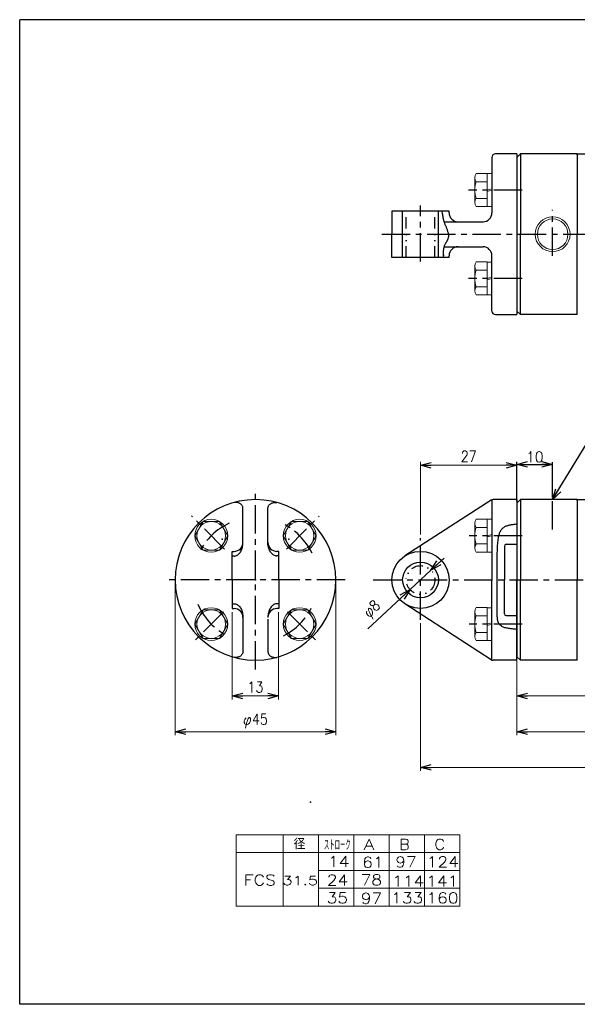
# Model space of a CAD drawing. Header units: millimetres. Extents: x -190 to 204, y -140 to 142.
# Tile 1 of 2: x -190 to -34, y -134 to 142. Entities that reach past the tile are written whole.
import ezdxf
from ezdxf.enums import TextEntityAlignment as Align

# ---------------------------------------------------------------- set-up
doc = ezdxf.new("R2010")
doc.units = ezdxf.units.MM
doc.header["$LTSCALE"] = 0.25
doc.header["$PDSIZE"] = 1
doc.linetypes.add('CENTER', pattern=[50.8, 31.75, -6.35, 6.35, -6.35])
doc.linetypes.add('DIVIDE', pattern=[31.75, 12.7, -6.35, 0, -6.35, 0, -6.35])
doc.layers.add('Layer0001', color=7, linetype='Continuous')
doc.layers.add('ZUWAKU', color=7, linetype='Continuous')
doc.styles.add('FdaStyle0', font='txt.shx', dxfattribs={"width": 0.869565, "bigfont": 'bigfont'})
doc.dimstyles.new('DaDimDiametricStyle', dxfattribs={"dimtxt": 3, "dimasz": 3.000002, "dimexe": 1, "dimexo": 1, "dimgap": 1, "dimtad": 3, "dimdsep": 46, "dimtxsty": 'FdaStyle0', "dimblk1": 'OPEN30', "dimblk2": 'OPEN30', "dimsah": 1, "dimcen": 0.09, "dimclrd": 4, "dimclre": 4, "dimclrt": 4, "dimadec": 0, "dimazin": 2, "dimtfac": 1, "dimtdec": 4, "dimtmove": 0, "dimatfit": 0, "dimfxl": 1, "dimarcsym": 0})
doc.dimstyles.new('DaDimRotatedStyle', dxfattribs={"dimtxt": 3, "dimasz": 3.000002, "dimexe": 1, "dimexo": 1, "dimgap": 1, "dimtad": 3, "dimdsep": 46, "dimtxsty": 'FdaStyle0', "dimblk1": 'OPEN30', "dimblk2": 'OPEN30', "dimsah": 1, "dimcen": 0.09, "dimclrd": 4, "dimclre": 4, "dimclrt": 4, "dimadec": 0, "dimazin": 2, "dimtfac": 1, "dimtdec": 4, "dimtmove": 0, "dimatfit": 0, "dimfxl": 1, "dimarcsym": 0})

# ---------------------------------------------------------------- blocks, each defined once
blk = doc.blocks.new('_OPEN30')
at = {"color": 0, "linetype": 'ByBlock', "lineweight": -2}
for p, q in [((-1, 0.267949), (0, 0)), ((0, 0), (-1, -0.267949)), ((0, 0), (-1, 0))]:
    blk.add_line(p, q, dxfattribs=at)
blk = doc.blocks.new('DC_GROUP_Φ31.5_2')
at = {"color": 4, "linetype": 'Continuous', "lineweight": 25}
for p, q in [((-71.59, 87.16), (-71.69, 87.91)), ((-71.57, 87.03), (-71.59, 87.16)), ((-71.55, 86.9), (-71.57, 87.03)), ((-71.53, 86.76), (-71.55, 86.9)), ((-71.51, 86.63), (-71.53, 86.76)), ((-71.49, 86.49), (-71.51, 86.63)), ((-71.47, 86.35), (-71.49, 86.49)), ((-71.44, 86.22), (-71.47, 86.35)), ((-71.42, 86.08), (-71.44, 86.22)), ((-71.39, 85.94), (-71.42, 86.08)), ((-71.36, 85.79), (-71.39, 85.94)), ((-71.33, 85.65), (-71.36, 85.79)), ((-71.29, 85.5), (-71.33, 85.65)), ((-71.25, 85.35), (-71.29, 85.5)), ((-71.21, 85.2), (-71.25, 85.35)), ((-71.17, 85.05), (-71.21, 85.2)), ((-71.12, 84.89), (-71.17, 85.05)), ((-71.07, 84.73), (-71.12, 84.89)), ((-71.02, 84.57), (-71.07, 84.73)), ((-70.96, 84.41), (-71.02, 84.57)), ((-70.9, 84.24), (-70.96, 84.41)), ((-70.83, 84.06), (-70.9, 84.24)), ((-70.76, 83.89), (-70.83, 84.06)), ((-70.69, 83.71), (-70.76, 83.89)), ((-70.62, 83.54), (-70.69, 83.71)), ((-70.54, 83.36), (-70.62, 83.54)), ((-70.47, 83.18), (-70.54, 83.36)), ((-70.4, 83), (-70.47, 83.18)), ((-70.33, 82.82), (-70.4, 83)), ((-70.26, 82.63), (-70.33, 82.82)), ((-70.2, 82.46), (-70.26, 82.63)), ((-70.13, 82.28), (-70.2, 82.46)), ((-70.15, 79.88), (-70.09, 80)), ((-70.08, 82.1), (-70.13, 82.28)), ((-70.09, 80), (-70.04, 80.13)), ((-70.03, 81.93), (-70.08, 82.1)), ((-70.04, 80.13), (-69.99, 80.25)), ((-69.98, 81.76), (-70.03, 81.93)), ((-69.99, 80.25), (-69.95, 80.39)), ((-69.94, 81.59), (-69.98, 81.76)), ((-69.95, 80.39), (-69.92, 80.52)), ((-69.91, 81.42), (-69.94, 81.59)), ((-69.92, 80.52), (-69.9, 80.66)), ((-69.89, 81.26), (-69.91, 81.42)), ((-69.9, 80.66), (-69.88, 80.8)), ((-69.88, 81.1), (-69.89, 81.26)), ((-69.87, 80.95), (-69.88, 81.1)), ((-69.88, 80.8), (-69.87, 80.95)), ((-71.28, 77.1), (-71.26, 77.25)), ((-71.26, 77.25), (-71.24, 77.41)), ((-71.24, 77.41), (-71.21, 77.56)), ((-71.21, 77.56), (-71.18, 77.7)), ((-71.18, 77.7), (-71.14, 77.85)), ((-71.14, 77.85), (-71.1, 77.99)), ((-71.1, 77.99), (-71.06, 78.13)), ((-71.06, 78.13), (-71.01, 78.27)), ((-71.01, 78.27), (-70.96, 78.41)), ((-70.96, 78.41), (-70.9, 78.54)), ((-70.9, 78.54), (-70.84, 78.66)), ((-70.84, 78.66), (-70.77, 78.79)), ((-70.77, 78.79), (-70.7, 78.91)), ((-70.7, 78.91), (-70.63, 79.03)), ((-70.63, 79.03), (-70.56, 79.16)), ((-70.56, 79.16), (-70.49, 79.28)), ((-70.49, 79.28), (-70.42, 79.39)), ((-70.42, 79.39), (-70.35, 79.51)), ((-70.35, 79.51), (-70.28, 79.63)), ((-70.28, 79.63), (-70.21, 79.75)), ((-70.21, 79.75), (-70.15, 79.88)), ((-71.38, 75.64), (-71.4, 74.91)), ((-71.39, 75.48), (-71.38, 75.64)), ((-71.38, 75.81), (-71.37, 75.97)), ((-71.38, 75.64), (-71.38, 75.81)), ((-71.37, 75.97), (-71.36, 76.14)), ((-71.36, 76.14), (-71.35, 76.3)), ((-71.35, 76.3), (-71.34, 76.46)), ((-71.34, 76.46), (-71.33, 76.62)), ((-71.33, 76.62), (-71.32, 76.78)), ((-71.32, 76.78), (-71.3, 76.94)), ((-71.3, 76.94), (-71.28, 77.1))]:
    blk.add_line(p, q, dxfattribs=at)
blk = doc.blocks.new('DC_GROUP_Φ31.5_3')
at = {"color": 4, "linetype": 'Continuous', "lineweight": 13}
for p, q in [((-62.57, 97.24), (-62.57, 90.32)), ((-59.07, 98.4), (-62.16, 98.4)), ((-59.07, 98.4), (-59.07, 89.16)), ((-57.77, 98.38), (-59.07, 98.38)), ((-57.77, 98.38), (-57.77, 89.18)), ((-59.07, 96.09), (-62.16, 96.09)), ((-59.07, 93.78), (-57.77, 94.13)), ((-59.07, 93.43), (-57.77, 93.78)), ((-59.07, 91.47), (-62.16, 91.47)), ((-59.07, 89.16), (-62.16, 89.16)), ((-57.77, 89.18), (-59.07, 89.18))]:
    blk.add_line(p, q, dxfattribs=at)
for centre, radius, start, end in [((-60.76, 97.24), 1.81, 140.463, 219.537), ((-55.94, 93.78), 6.63, 159.6253, 200.3747), ((-60.76, 90.32), 1.81, 140.463, 219.537)]:
    blk.add_arc(centre, radius, start, end, dxfattribs=at)
blk = doc.blocks.new('DC_GROUP_Φ31.5_4')
at = {"color": 4, "linetype": 'Continuous', "lineweight": 13}
for p, q in [((-62.57, 72.49), (-62.57, 65.57)), ((-59.07, 73.65), (-62.16, 73.65)), ((-59.07, 73.65), (-59.07, 64.41)), ((-57.77, 73.63), (-59.07, 73.63)), ((-57.77, 73.63), (-57.77, 64.43)), ((-59.07, 71.34), (-62.16, 71.34)), ((-59.07, 69.03), (-57.77, 69.38)), ((-59.07, 68.68), (-57.77, 69.03)), ((-59.07, 66.72), (-62.16, 66.72)), ((-59.07, 64.41), (-62.16, 64.41)), ((-57.77, 64.43), (-59.07, 64.43))]:
    blk.add_line(p, q, dxfattribs=at)
for centre, radius, start, end in [((-60.76, 72.49), 1.81, 140.463, 219.537), ((-55.94, 69.03), 6.63, 159.6253, 200.3747), ((-60.76, 65.57), 1.81, 140.463, 219.537)]:
    blk.add_arc(centre, radius, start, end, dxfattribs=at)
blk = doc.blocks.new('*D7')
at = {"color": 4, "linetype": 'Continuous', "lineweight": 13}
for p, q in [((-50.77, -27.9), (-50.77, -48.9)), ((46.23, -27.9), (46.23, -48.9)), ((-50.77, -47.9), (46.23, -47.9))]:
    blk.add_line(p, q, dxfattribs=at)
at = {"color": 4, "xscale": 3.000002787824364, "yscale": 2.999989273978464}
for p, rotation in [((-50.77, -47.9), 180), ((46.23, -47.9), 360)]:
    blk.add_blockref('_OPEN30', p, dxfattribs=dict(at, rotation=rotation))
at = {"color": 4, "insert": (-2.27, -46.9), "char_height": 3, "width": 7.5, "attachment_point": 8, "style": 'FdaStyle0'}
blk.add_mtext('\\T1.00;A', dxfattribs=at)
blk = doc.blocks.new('DC_GROUP_Φ31.5_8')
at = {"color": 4, "linetype": 'Continuous', "lineweight": 25}
for p, q in [((-52.93, -0.03), (-52.72, 0.02)), ((-52.72, 0.02), (-52.5, 0.06)), ((-52.5, 0.06), (-52.28, 0.1)), ((-52.28, 0.1), (-52.05, 0.13)), ((-52.05, 0.13), (-51.82, 0.17)), ((-51.82, 0.17), (-51.6, 0.19)), ((-51.6, 0.19), (-51.36, 0.22)), ((-51.36, 0.22), (-51.13, 0.25)), ((-51.13, 0.25), (-50.9, 0.27)), ((-55.78, -2.77), (-55.7, -2.5)), ((-55.7, -2.5), (-55.61, -2.25)), ((-55.61, -2.25), (-55.52, -2.01)), ((-55.52, -2.01), (-55.42, -1.79)), ((-55.42, -1.79), (-55.31, -1.59)), ((-55.31, -1.59), (-55.19, -1.4)), ((-55.19, -1.4), (-55.06, -1.23)), ((-55.06, -1.23), (-54.93, -1.07)), ((-54.93, -1.07), (-54.78, -0.93)), ((-54.78, -0.93), (-54.63, -0.79)), ((-54.63, -0.79), (-54.47, -0.67)), ((-54.47, -0.67), (-54.3, -0.56)), ((-54.3, -0.56), (-54.12, -0.46)), ((-54.12, -0.46), (-53.94, -0.36)), ((-53.94, -0.36), (-53.75, -0.28)), ((-53.75, -0.28), (-53.55, -0.21)), ((-53.55, -0.21), (-53.35, -0.14)), ((-53.35, -0.14), (-53.15, -0.08)), ((-53.15, -0.08), (-52.93, -0.03)), ((-56.18, -5.71), (-56.15, -5.26)), ((-56.15, -5.26), (-56.11, -4.84)), ((-56.11, -4.84), (-56.07, -4.44)), ((-56.07, -4.44), (-56.03, -4.06)), ((-56.03, -4.06), (-55.97, -3.71)), ((-55.97, -3.71), (-55.91, -3.37)), ((-55.91, -3.37), (-55.85, -3.06)), ((-55.85, -3.06), (-55.78, -2.77)), ((-56.28, -8.37), (-56.27, -7.78)), ((-56.27, -7.78), (-56.26, -7.22)), ((-56.26, -7.22), (-56.24, -6.69)), ((-56.24, -6.69), (-56.21, -6.19)), ((-56.21, -6.19), (-56.18, -5.71)), ((-56.31, -10.27), (-56.3, -9.62)), ((-56.31, -10.95), (-56.31, -10.27)), ((-56.31, -11.64), (-56.31, -10.95)), ((-56.3, -9.62), (-56.29, -8.98)), ((-56.29, -8.98), (-56.28, -8.37)), ((-56.31, -12.34), (-56.31, -11.64)), ((-56.31, -13.05), (-56.31, -12.34)), ((-56.3, -13.77), (-56.31, -13.05)), ((-56.3, -14.49), (-56.3, -13.77)), ((-56.29, -15.21), (-56.3, -14.49)), ((-56.29, -15.92), (-56.29, -15.21)), ((-56.28, -16.63), (-56.29, -15.92)), ((-56.28, -17.33), (-56.28, -16.63)), ((-56.27, -18.02), (-56.28, -17.33)), ((-56.27, -18.7), (-56.27, -18.02)), ((-56.27, -19.36), (-56.27, -18.7)), ((-56.28, -21.75), (-56.27, -21.19)), ((-56.28, -22.28), (-56.28, -21.75)), ((-56.27, -19.99), (-56.27, -19.36)), ((-56.27, -20.61), (-56.27, -19.99)), ((-56.27, -21.19), (-56.27, -20.61)), ((-56.3, -23.71), (-56.29, -23.26)), ((-56.3, -24.14), (-56.3, -23.71)), ((-56.3, -24.54), (-56.3, -24.14)), ((-56.3, -24.91), (-56.3, -24.54)), ((-56.29, -22.79), (-56.28, -22.28)), ((-56.29, -23.26), (-56.29, -22.79)), ((-56.29, -25.27), (-56.3, -24.91)), ((-56.27, -25.6), (-56.29, -25.27)), ((-56.25, -25.91), (-56.27, -25.6)), ((-56.22, -26.2), (-56.25, -25.91)), ((-56.18, -26.47), (-56.22, -26.2)), ((-56.13, -26.73), (-56.18, -26.47)), ((-56.08, -26.96), (-56.13, -26.73)), ((-56.01, -27.18), (-56.08, -26.96)), ((-55.93, -27.38), (-56.01, -27.18)), ((-55.83, -27.57), (-55.93, -27.38)), ((-55.72, -27.74), (-55.83, -27.57)), ((-55.6, -27.9), (-55.72, -27.74)), ((-55.46, -28.05), (-55.6, -27.9)), ((-55.31, -28.18), (-55.46, -28.05)), ((-55.14, -28.3), (-55.31, -28.18)), ((-54.96, -28.42), (-55.14, -28.3)), ((-54.77, -28.52), (-54.96, -28.42)), ((-54.56, -28.61), (-54.77, -28.52)), ((-54.35, -28.69), (-54.56, -28.61)), ((-54.12, -28.77), (-54.35, -28.69)), ((-53.89, -28.83), (-54.12, -28.77)), ((-53.64, -28.89), (-53.89, -28.83)), ((-53.39, -28.95), (-53.64, -28.89)), ((-53.13, -28.99), (-53.39, -28.95)), ((-52.87, -29.04), (-53.13, -28.99)), ((-52.6, -29.07), (-52.87, -29.04)), ((-52.32, -29.11), (-52.6, -29.07)), ((-52.04, -29.14), (-52.32, -29.11)), ((-51.76, -29.17), (-52.04, -29.14)), ((-51.47, -29.19), (-51.76, -29.17)), ((-51.19, -29.22), (-51.47, -29.19)), ((-50.9, -29.24), (-51.19, -29.22))]:
    blk.add_line(p, q, dxfattribs=at)
blk = doc.blocks.new('DC_GROUP_Φ31.5_9')
at = {"color": 4, "linetype": 'Continuous', "lineweight": 25}
for p, q in [((-127.53, -5.56), (-127.5, -5.23)), ((-127.5, -5.23), (-127.49, -4.9)), ((-128.93, -8.36), (-128.74, -8.21)), ((-128.74, -8.21), (-128.55, -8.03)), ((-128.55, -8.03), (-128.38, -7.82)), ((-128.38, -7.82), (-128.22, -7.6)), ((-128.22, -7.6), (-128.07, -7.35)), ((-128.07, -7.35), (-127.94, -7.09)), ((-127.94, -7.09), (-127.82, -6.81)), ((-127.82, -6.81), (-127.72, -6.51)), ((-127.72, -6.51), (-127.64, -6.21)), ((-127.64, -6.21), (-127.57, -5.89)), ((-127.57, -5.89), (-127.53, -5.56)), ((-129.99, -8.72), (-129.77, -8.7)), ((-129.77, -8.7), (-129.55, -8.66)), ((-129.55, -8.66), (-129.34, -8.59)), ((-129.34, -8.59), (-129.13, -8.49)), ((-129.13, -8.49), (-128.93, -8.36))]:
    blk.add_line(p, q, dxfattribs=at)
blk = doc.blocks.new('DC_GROUP_Φ31.5_10')
at = {"color": 4, "linetype": 'Continuous', "lineweight": 25}
for p, q in [((-129.91, 6.3), (-129.99, 6.29)), ((-129.73, 6.32), (-129.91, 6.3)), ((-129.55, 6.32), (-129.73, 6.32)), ((-129.37, 6.32), (-129.55, 6.32)), ((-129.19, 6.3), (-129.37, 6.32)), ((-129.02, 6.27), (-129.19, 6.3)), ((-128.84, 6.23), (-129.02, 6.27)), ((-128.68, 6.17), (-128.84, 6.23)), ((-128.52, 6.1), (-128.68, 6.17)), ((-128.37, 6.03), (-128.52, 6.1)), ((-128.22, 5.94), (-128.37, 6.03)), ((-128.09, 5.84), (-128.22, 5.94)), ((-127.97, 5.74), (-128.09, 5.84)), ((-127.86, 5.62), (-127.97, 5.74)), ((-127.76, 5.5), (-127.86, 5.62)), ((-127.68, 5.37), (-127.76, 5.5)), ((-127.61, 5.24), (-127.68, 5.37)), ((-127.56, 5.1), (-127.61, 5.24)), ((-127.52, 4.96), (-127.56, 5.1)), ((-127.5, 4.82), (-127.52, 4.96)), ((-127.49, 4.67), (-127.5, 4.82))]:
    blk.add_line(p, q, dxfattribs=at)
blk = doc.blocks.new('DC_GROUP_Φ31.5_11')
at = {"color": 4, "linetype": 'Continuous', "lineweight": 25}
for p, q in [((-129.99, -22.08), (-129.77, -22.09)), ((-129.77, -22.09), (-129.55, -22.14)), ((-129.55, -22.14), (-129.34, -22.21)), ((-129.34, -22.21), (-129.13, -22.31)), ((-129.13, -22.31), (-128.93, -22.44)), ((-128.93, -22.44), (-128.74, -22.59)), ((-128.74, -22.59), (-128.55, -22.77)), ((-128.55, -22.77), (-128.38, -22.97)), ((-128.38, -22.97), (-128.22, -23.2)), ((-128.22, -23.2), (-128.07, -23.44)), ((-128.07, -23.44), (-127.94, -23.71)), ((-127.94, -23.71), (-127.82, -23.99)), ((-127.82, -23.99), (-127.72, -24.28)), ((-127.72, -24.28), (-127.64, -24.59)), ((-127.64, -24.59), (-127.57, -24.91)), ((-127.57, -24.91), (-127.53, -25.24)), ((-127.53, -25.24), (-127.5, -25.57)), ((-127.5, -25.57), (-127.49, -25.9))]:
    blk.add_line(p, q, dxfattribs=at)
blk = doc.blocks.new('DC_GROUP_Φ31.5_12')
at = {"color": 4, "linetype": 'Continuous', "lineweight": 25}
for p, q in [((-127.52, -35.76), (-127.56, -35.9)), ((-127.5, -35.62), (-127.52, -35.76)), ((-127.49, -35.47), (-127.5, -35.62)), ((-129.91, -37.1), (-129.99, -37.08)), ((-129.73, -37.12), (-129.91, -37.1)), ((-129.55, -37.12), (-129.73, -37.12)), ((-129.37, -37.12), (-129.55, -37.12)), ((-129.19, -37.1), (-129.37, -37.12)), ((-129.02, -37.07), (-129.19, -37.1)), ((-128.84, -37.02), (-129.02, -37.07)), ((-128.68, -36.97), (-128.84, -37.02)), ((-128.52, -36.9), (-128.68, -36.97)), ((-128.37, -36.82), (-128.52, -36.9)), ((-128.22, -36.74), (-128.37, -36.82)), ((-128.09, -36.64), (-128.22, -36.74)), ((-127.97, -36.53), (-128.09, -36.64)), ((-127.86, -36.42), (-127.97, -36.53)), ((-127.76, -36.3), (-127.86, -36.42)), ((-127.68, -36.17), (-127.76, -36.3)), ((-127.61, -36.04), (-127.68, -36.17)), ((-127.56, -35.9), (-127.61, -36.04))]:
    blk.add_line(p, q, dxfattribs=at)
blk = doc.blocks.new('DC_GROUP_Φ31.5_13')
at = {"color": 4, "linetype": 'Continuous', "lineweight": 25}
for p, q in [((-120.48, -5.23), (-120.49, -4.9)), ((-120.45, -5.56), (-120.48, -5.23)), ((-120.4, -5.89), (-120.45, -5.56)), ((-120.34, -6.21), (-120.4, -5.89)), ((-120.25, -6.51), (-120.34, -6.21)), ((-120.15, -6.81), (-120.25, -6.51)), ((-120.04, -7.09), (-120.15, -6.81)), ((-119.9, -7.35), (-120.04, -7.09)), ((-119.76, -7.6), (-119.9, -7.35)), ((-119.6, -7.82), (-119.76, -7.6)), ((-119.42, -8.03), (-119.6, -7.82)), ((-119.24, -8.21), (-119.42, -8.03)), ((-119.04, -8.36), (-119.24, -8.21)), ((-118.84, -8.49), (-119.04, -8.36)), ((-118.64, -8.59), (-118.84, -8.49)), ((-118.42, -8.66), (-118.64, -8.59)), ((-118.21, -8.7), (-118.42, -8.66)), ((-117.99, -8.72), (-118.21, -8.7))]:
    blk.add_line(p, q, dxfattribs=at)
blk = doc.blocks.new('DC_GROUP_Φ31.5_14')
at = {"color": 4, "linetype": 'Continuous', "lineweight": 25}
for p, q in [((-120.21, 5.5), (-120.12, 5.62)), ((-120.12, 5.62), (-120.01, 5.74)), ((-120.01, 5.74), (-119.88, 5.84)), ((-119.88, 5.84), (-119.75, 5.94)), ((-119.75, 5.94), (-119.61, 6.03)), ((-119.61, 6.03), (-119.46, 6.1)), ((-119.46, 6.1), (-119.3, 6.17)), ((-119.3, 6.17), (-119.13, 6.23)), ((-119.13, 6.23), (-118.96, 6.27)), ((-118.96, 6.27), (-118.79, 6.3)), ((-118.79, 6.3), (-118.61, 6.32)), ((-118.61, 6.32), (-118.43, 6.32)), ((-118.43, 6.32), (-118.25, 6.32)), ((-118.25, 6.32), (-118.07, 6.3)), ((-118.07, 6.3), (-117.98, 6.29)), ((-120.49, 4.67), (-120.48, 4.82)), ((-120.48, 4.82), (-120.46, 4.96)), ((-120.46, 4.96), (-120.42, 5.1)), ((-120.42, 5.1), (-120.36, 5.24)), ((-120.36, 5.24), (-120.29, 5.37)), ((-120.29, 5.37), (-120.21, 5.5))]:
    blk.add_line(p, q, dxfattribs=at)
blk = doc.blocks.new('DC_GROUP_Φ31.5_15')
at = {"color": 4, "linetype": 'Continuous', "lineweight": 25}
for p, q in [((-120.34, -24.59), (-120.4, -24.91)), ((-120.25, -24.28), (-120.34, -24.59)), ((-120.15, -23.99), (-120.25, -24.28)), ((-120.04, -23.71), (-120.15, -23.99)), ((-119.9, -23.44), (-120.04, -23.71)), ((-119.76, -23.2), (-119.9, -23.44)), ((-119.6, -22.97), (-119.76, -23.2)), ((-119.42, -22.77), (-119.6, -22.97)), ((-119.24, -22.59), (-119.42, -22.77)), ((-119.04, -22.44), (-119.24, -22.59)), ((-118.84, -22.31), (-119.04, -22.44)), ((-118.64, -22.21), (-118.84, -22.31)), ((-118.42, -22.14), (-118.64, -22.21)), ((-118.21, -22.09), (-118.42, -22.14)), ((-117.99, -22.08), (-118.21, -22.09)), ((-120.48, -25.57), (-120.49, -25.9)), ((-120.45, -25.24), (-120.48, -25.57)), ((-120.4, -24.91), (-120.45, -25.24))]:
    blk.add_line(p, q, dxfattribs=at)
blk = doc.blocks.new('DC_GROUP_Φ31.5_16')
at = {"color": 4, "linetype": 'Continuous', "lineweight": 25}
for p, q in [((-120.49, -35.47), (-120.48, -35.62)), ((-120.48, -35.62), (-120.46, -35.76)), ((-120.46, -35.76), (-120.42, -35.9)), ((-120.42, -35.9), (-120.36, -36.04)), ((-120.36, -36.04), (-120.29, -36.17)), ((-120.29, -36.17), (-120.21, -36.3)), ((-120.21, -36.3), (-120.12, -36.42)), ((-120.12, -36.42), (-120.01, -36.53)), ((-120.01, -36.53), (-119.88, -36.64)), ((-119.88, -36.64), (-119.75, -36.74)), ((-119.75, -36.74), (-119.61, -36.82)), ((-119.61, -36.82), (-119.46, -36.9)), ((-119.46, -36.9), (-119.3, -36.97)), ((-119.3, -36.97), (-119.13, -37.02)), ((-119.13, -37.02), (-118.96, -37.07)), ((-118.96, -37.07), (-118.79, -37.1)), ((-118.79, -37.1), (-118.61, -37.12)), ((-118.61, -37.12), (-118.43, -37.12)), ((-118.43, -37.12), (-118.25, -37.12)), ((-118.25, -37.12), (-118.07, -37.1)), ((-118.07, -37.1), (-117.98, -37.08))]:
    blk.add_line(p, q, dxfattribs=at)
blk = doc.blocks.new('*D20')
at = {"color": 4, "linetype": 'Continuous', "lineweight": 13}
for p, q in [((82.23, -19.86), (82.23, -68.9)), ((-77.77, -27.54), (-77.77, -68.9)), ((-77.77, -67.9), (82.23, -67.9))]:
    blk.add_line(p, q, dxfattribs=at)
at = {"color": 4, "xscale": 3.000002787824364, "yscale": 2.999989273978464}
for p, rotation in [((-77.77, -67.9), 180), ((82.23, -67.9), 360)]:
    blk.add_blockref('_OPEN30', p, dxfattribs=dict(at, rotation=rotation))
at = {"color": 4, "insert": (2.23, -66.9), "char_height": 3, "width": 7.5, "attachment_point": 8, "style": 'FdaStyle0'}
blk.add_mtext('\\T1.00;C', dxfattribs=at)
blk = doc.blocks.new('*D21')
at = {"color": 4, "linetype": 'Continuous', "lineweight": 13}
for p, q in [((-77.77, -2.66), (-77.77, 17.72)), ((-77.77, 16.72), (-50.77, 16.72)), ((-50.77, 8.1), (-50.77, 17.72))]:
    blk.add_line(p, q, dxfattribs=at)
at = {"color": 4, "xscale": 3.000002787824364, "yscale": 2.999989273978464}
for p, rotation in [((-77.77, 16.72), 180), ((-50.77, 16.72), 360)]:
    blk.add_blockref('_OPEN30', p, dxfattribs=dict(at, rotation=rotation))
at = {"color": 4, "insert": (-64.27, 17.72), "char_height": 3, "width": 11.25, "attachment_point": 8, "style": 'FdaStyle0'}
blk.add_mtext('\\T1.00;27', dxfattribs=at)
blk = doc.blocks.new('*D22')
at = {"color": 4, "linetype": 'Continuous', "lineweight": 13}
for p, q in [((-130.49, -24.4), (-130.49, -48.9)), ((-117.49, -24.4), (-117.49, -48.9)), ((-130.49, -47.9), (-117.49, -47.9))]:
    blk.add_line(p, q, dxfattribs=at)
at = {"color": 4, "xscale": 3.000002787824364, "yscale": 2.999989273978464}
for p, rotation in [((-130.49, -47.9), 180), ((-117.49, -47.9), 360)]:
    blk.add_blockref('_OPEN30', p, dxfattribs=dict(at, rotation=rotation))
at = {"color": 4, "insert": (-123.99, -46.9), "char_height": 3, "width": 11.25, "attachment_point": 8, "style": 'FdaStyle0'}
blk.add_mtext('\\T1.00;13', dxfattribs=at)
blk = doc.blocks.new('*D23')
at = {"color": 4, "linetype": 'Continuous', "lineweight": 13}
for p, q in [((-146.49, -16.4), (-146.49, -58.9)), ((-101.49, -16.4), (-101.49, -58.9)), ((-146.49, -57.9), (-101.49, -57.9))]:
    blk.add_line(p, q, dxfattribs=at)
at = {"color": 4, "xscale": 3.000002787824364, "yscale": 2.999989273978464}
for p, rotation in [((-146.49, -57.9), 180), ((-101.49, -57.9), 360)]:
    blk.add_blockref('_OPEN30', p, dxfattribs=dict(at, rotation=rotation))
at = {"color": 4, "insert": (-123.99, -56.9), "char_height": 3, "width": 15, "attachment_point": 8, "style": 'FdaStyle0'}
blk.add_mtext('\\T1.00;φ45', dxfattribs=at)
blk = doc.blocks.new('*D24')
at = {"color": 4, "linetype": 'Continuous', "lineweight": 13}
for p, q in [((-71.18, -9.27), (-74.84, -12.67)), ((-74.84, -12.67), (-80.7, -18.12)), ((-92.54, -29.13), (-80.7, -18.12))]:
    blk.add_line(p, q, dxfattribs=at)
at = {"color": 4, "xscale": 3.000002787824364, "yscale": 2.999989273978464}
for p, rotation in [((-74.84, -12.67), 222.9155026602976), ((-80.7, -18.12), 42.91550266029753)]:
    blk.add_blockref('_OPEN30', p, dxfattribs=dict(at, rotation=rotation))
at = {"color": 4, "insert": (-88.1, -23.63), "char_height": 3, "width": 11.25, "attachment_point": 9, "rotation": 42.9155, "style": 'FdaStyle0'}
blk.add_mtext('\\T1.00;φ8', dxfattribs=at)
blk = doc.blocks.new('DC_GROUP_Φ31.5_17')
at = {"color": 4, "linetype": 'Continuous', "lineweight": 13}
for p, q in [((-62.57, 0.44), (-62.57, -6.49)), ((-59.07, 1.59), (-62.16, 1.59)), ((-59.07, 1.59), (-59.07, -7.64)), ((-57.77, 1.58), (-59.07, 1.58)), ((-57.77, 1.58), (-57.77, -7.62)), ((-59.07, -0.71), (-62.16, -0.71)), ((-59.07, -3.02), (-57.77, -2.68)), ((-59.07, -5.33), (-62.16, -5.33)), ((-59.07, -3.37), (-57.77, -3.02)), ((-59.07, -7.64), (-62.16, -7.64)), ((-57.77, -7.62), (-59.07, -7.62))]:
    blk.add_line(p, q, dxfattribs=at)
for centre, radius, start, end in [((-60.76, 0.44), 1.81, 140.463, 219.537), ((-55.94, -3.02), 6.63, 159.6253, 200.3747), ((-60.76, -6.49), 1.81, 140.463, 219.537)]:
    blk.add_arc(centre, radius, start, end, dxfattribs=at)
blk = doc.blocks.new('DC_GROUP_Φ31.5_18')
at = {"color": 4, "linetype": 'Continuous', "lineweight": 13}
for p, q in [((-62.57, -24.31), (-62.57, -31.24)), ((-59.07, -23.15), (-62.16, -23.15)), ((-59.07, -23.15), (-59.07, -32.39)), ((-57.77, -23.17), (-59.07, -23.17)), ((-57.77, -23.17), (-57.77, -32.37)), ((-59.07, -25.46), (-62.16, -25.46)), ((-59.07, -27.77), (-57.77, -27.42)), ((-59.07, -30.08), (-62.16, -30.08)), ((-59.07, -28.12), (-57.77, -27.77)), ((-59.07, -32.39), (-62.16, -32.39)), ((-57.77, -32.37), (-59.07, -32.37))]:
    blk.add_line(p, q, dxfattribs=at)
for centre, radius, start, end in [((-60.76, -24.31), 1.81, 140.463, 219.537), ((-55.94, -27.77), 6.63, 159.6253, 200.3747), ((-60.76, -31.24), 1.81, 140.463, 219.537)]:
    blk.add_arc(centre, radius, start, end, dxfattribs=at)
blk = doc.blocks.new('DC_GROUP_Φ31.5_19')
at = {"color": 4, "linetype": 'Continuous', "lineweight": 13}
for p, q in [((-138.67, 0.98), (-140.98, -3.02)), ((-134.05, 0.98), (-138.67, 0.98)), ((-131.74, -3.02), (-134.05, 0.98)), ((-140.98, -3.02), (-138.67, -7.02)), ((-134.05, -7.02), (-131.74, -3.02)), ((-138.67, -7.02), (-134.05, -7.02))]:
    blk.add_line(p, q, dxfattribs=at)
for radius in [4.6, 4]:
    blk.add_circle((-136.36, -3.02), radius, dxfattribs=at)
blk = doc.blocks.new('DC_GROUP_Φ31.5_20')
at = {"color": 4, "linetype": 'Continuous', "lineweight": 13}
for p, q in [((-113.92, 0.98), (-116.23, -3.02)), ((-109.3, 0.98), (-113.92, 0.98)), ((-106.99, -3.02), (-109.3, 0.98)), ((-116.23, -3.02), (-113.92, -7.02)), ((-109.3, -7.02), (-106.99, -3.02)), ((-113.92, -7.02), (-109.3, -7.02))]:
    blk.add_line(p, q, dxfattribs=at)
for radius in [4.6, 4]:
    blk.add_circle((-111.61, -3.02), radius, dxfattribs=at)
blk = doc.blocks.new('DC_GROUP_Φ31.5_21')
at = {"color": 4, "linetype": 'Continuous', "lineweight": 13}
for p, q in [((-113.92, -23.77), (-116.23, -27.77)), ((-109.3, -23.77), (-113.92, -23.77)), ((-106.99, -27.77), (-109.3, -23.77)), ((-116.23, -27.77), (-113.92, -31.77)), ((-109.3, -31.77), (-106.99, -27.77)), ((-113.92, -31.77), (-109.3, -31.77))]:
    blk.add_line(p, q, dxfattribs=at)
for radius in [4.6, 4]:
    blk.add_circle((-111.61, -27.77), radius, dxfattribs=at)
blk = doc.blocks.new('DC_GROUP_Φ31.5_22')
at = {"color": 4, "linetype": 'Continuous', "lineweight": 13}
for p, q in [((-138.67, -23.77), (-140.98, -27.77)), ((-134.05, -23.77), (-138.67, -23.77)), ((-131.74, -27.77), (-134.05, -23.77)), ((-140.98, -27.77), (-138.67, -31.77)), ((-134.05, -31.77), (-131.74, -27.77)), ((-138.67, -31.77), (-134.05, -31.77))]:
    blk.add_line(p, q, dxfattribs=at)
for radius in [4.6, 4]:
    blk.add_circle((-136.36, -27.77), radius, dxfattribs=at)
blk = doc.blocks.new('*D31')
at = {"color": 4, "linetype": 'Continuous', "lineweight": 13}
for p, q in [((82.23, -19.86), (82.23, -58.9)), ((-50.77, -38.9), (-50.77, -58.9)), ((-50.77, -57.9), (82.23, -57.9))]:
    blk.add_line(p, q, dxfattribs=at)
at = {"color": 4, "xscale": 3.000002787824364, "yscale": 2.999989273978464}
for p, rotation in [((-50.77, -57.9), 180), ((82.23, -57.9), 360)]:
    blk.add_blockref('_OPEN30', p, dxfattribs=dict(at, rotation=rotation))
at = {"color": 4, "insert": (15.73, -56.9), "char_height": 3, "width": 7.5, "attachment_point": 8, "style": 'FdaStyle0'}
blk.add_mtext('\\T1.00;B', dxfattribs=at)

msp = doc.modelspace()

# ---------------------------------------------------------------- linework, layer by layer
at = {"color": 4, "linetype": 'Continuous', "lineweight": 25}
for p, q in [((-57.772, 102.905), (-57.772, 87.405)), ((-50.772, 103.905), (-56.772, 103.905)), ((-50.772, 102.905), (-49.772, 103.905)), ((-50.772, 102.905), (-49.772, 103.905)), ((-50.772, 103.905), (-50.772, 81.405)), ((-50.772, 102.905), (-50.772, 59.905)), ((-34.172, 103.905), (-49.772, 103.905)), ((-33.872, 103.905), (-49.772, 103.905)), ((-49.772, 103.905), (-49.772, 81.405)), ((-34.172, 103.905), (45.228, 103.905)), ((-33.872, 103.905), (-33.872, 81.405)), ((-69.772, 87.905), (-85.772, 87.905)), ((-85.772, 87.905), (-85.772, 81.405)), ((-82.772, 74.905), (-82.772, 87.905)), ((-72.772, 74.905), (-72.772, 87.905)), ((-69.772, 87.405), (-69.772, 87.905)), ((-71.134, 84.905), (-60.272, 84.905)), ((-85.772, 74.905), (-85.772, 81.405)), ((-50.772, 81.405), (-50.772, 58.905)), ((-49.772, 58.905), (-49.772, 81.405)), ((-33.872, 58.905), (-33.872, 81.405)), ((-71.139, 77.905), (-60.272, 77.905)), ((-69.772, 74.905), (-85.772, 74.905)), ((-69.772, 74.905), (-69.772, 75.405)), ((-57.772, 59.905), (-57.772, 75.405)), ((-56.772, 58.905), (-50.772, 58.905)), ((-50.772, 59.905), (-49.772, 58.905)), ((-33.872, 58.905), (-49.772, 58.905)), ((-40.772, 7.101), (-26.265, 30.976)), ((-50.772, 6.701), (-50.772, 17.544)), ((-50.772, 16.944), (-40.772, 16.944)), ((-40.772, 7.701), (-40.772, 17.544)), ((-58.02, 6.941), (-82.124, -8.686)), ((-57.772, 7.06), (-57.772, -15.399)), ((-50.772, 7.101), (-57.476, 7.101)), ((-50.772, 6.101), (-49.772, 7.101)), ((-50.772, 6.101), (-49.772, 7.101)), ((-50.772, 7.101), (-50.772, -15.399)), ((-50.772, 6.101), (-50.772, -36.899)), ((-34.172, 7.101), (-49.772, 7.101)), ((-33.872, 7.101), (-49.772, 7.101)), ((-49.772, 7.101), (-49.772, -15.399)), ((-34.172, 7.101), (45.228, 7.101)), ((-33.872, 7.101), (-33.872, -15.399)), ((-127.488, -4.899), (-127.488, 4.675)), ((-120.488, -5.562), (-120.488, 4.675)), ((-53.772, -5.399), (-50.772, -5.399)), ((-130.488, -15.399), (-130.488, -7.399)), ((-130.488, -7.399), (-129.988, -7.399)), ((-117.488, -7.399), (-117.988, -7.399)), ((-117.488, -15.399), (-117.488, -7.399)), ((-54.272, -5.899), (-54.272, -15.399)), ((-130.488, -8.686), (-129.988, -8.686)), ((-117.488, -8.686), (-117.988, -8.686)), ((-130.488, -15.399), (-130.488, -23.399)), ((-117.488, -15.399), (-117.488, -23.399)), ((-57.772, -37.899), (-57.772, -15.399)), ((-54.272, -24.899), (-54.272, -15.399)), ((-50.772, -37.899), (-50.772, -15.399)), ((-49.772, -37.899), (-49.772, -15.399)), ((-33.872, -37.899), (-33.872, -15.399)), ((-130.488, -22.111), (-129.988, -22.111)), ((-130.488, -23.399), (-129.988, -23.399)), ((-117.488, -22.111), (-117.988, -22.111)), ((-117.488, -23.399), (-117.988, -23.399)), ((-58.02, -37.738), (-82.124, -22.111)), ((-127.488, -25.566), (-127.488, -35.472)), ((-120.488, -26.399), (-120.488, -35.472)), ((-53.772, -25.399), (-50.772, -25.399)), ((-50.772, -37.899), (-57.476, -37.899)), ((-50.772, -36.899), (-49.772, -37.899)), ((-33.872, -37.899), (-49.772, -37.899))]:
    msp.add_line(p, q, dxfattribs=at)
at = {"color": 4, "linetype": 'CENTER', "lineweight": 25}
for p, q in [((-49.266, 93.779), (-64.327, 93.779)), ((-77.772, 73.791), (-77.772, 89.466)), ((-40.772, 75.363), (-40.772, 88.272)), ((-88.644, 81.405), (86.864, 81.405)), ((-49.266, 69.031), (-64.327, 69.031)), ((-123.988, -40.522), (-123.988, 10.313)), ((-123.988, -40.522), (-123.988, 10.313)), ((-40.772, -1.315), (-40.772, 7.101)), ((-132.641, -6.746), (-141.859, 2.473)), ((-115.335, -6.746), (-106.117, 2.473)), ((-77.772, -26.544), (-77.772, -3.662)), ((-49.266, -3.024), (-64.191, -3.024)), ((-98.891, -15.399), (-149.047, -15.399)), ((-90.992, -15.399), (86.864, -15.399)), ((-132.94, -24.351), (-141.512, -32.923)), ((-115.036, -24.351), (-106.464, -32.923)), ((-49.266, -27.773), (-64.191, -27.773))]:
    msp.add_line(p, q, dxfattribs=at)
at = {"color": 4, "linetype": 'DIVIDE', "lineweight": 25}
for p, q in [((-81.772, 74.905), (-81.772, 87.905)), ((-73.772, 74.905), (-73.772, 87.905))]:
    msp.add_line(p, q, dxfattribs=at)
at = {"color": 4, "linetype": 'Continuous', "lineweight": 13}
for p, q in [((-129.43, -86.757), (-66.726, -86.757)), ((-129.43, -86.757), (-129.43, -106.757)), ((-116.22, -86.757), (-116.22, -106.757)), ((-106.321, -86.757), (-106.321, -106.757)), ((-96.422, -86.757), (-96.422, -106.757)), ((-86.524, -86.757), (-86.524, -106.757)), ((-76.625, -86.757), (-76.625, -106.757)), ((-66.726, -86.757), (-66.726, -106.757)), ((-129.43, -91.757), (-66.726, -91.757)), ((-106.321, -96.757), (-66.726, -96.757)), ((-106.298, -101.757), (-66.726, -101.757)), ((-129.43, -106.757), (-66.726, -106.757))]:
    msp.add_line(p, q, dxfattribs=at)
for radius in [4.862, 4.281]:
    msp.add_circle((-40.772, 81.405), radius, dxfattribs=at)
at = {"color": 4, "linetype": 'Continuous', "lineweight": 25}
for radius in [8, 5]:
    msp.add_circle((-77.772, -15.399), radius, dxfattribs=at)
at = {"color": 4, "linetype": 'DIVIDE', "lineweight": 25}
msp.add_circle((-77.772, -15.399), 4, dxfattribs=at)
at = {"color": 4, "linetype": 'Continuous', "lineweight": 25}
for centre, radius, start, end in [((-56.772, 102.905), 1, 90, 180), ((-67.272, 87.405), 2.5, 180, 270), ((-60.272, 87.405), 2.5, 270, 360), ((-67.272, 75.405), 2.5, 90, 180), ((-60.272, 75.405), 2.5, 360, 90), ((-56.772, 59.905), 1, 180, 270), ((-123.988, -15.399), 22.5, 90, 270), ((-123.988, -15.399), 22.5, 270, 90), ((-57.476, 6.101), 1, 90, 122.9552), ((-129.988, -4.899), 2.5, 270, 0), ((-117.988, -4.899), 2.5, 180, 270), ((-53.772, -5.899), 0.5, 90, 180), ((-129.988, -25.899), 2.5, 0, 90), ((-117.988, -25.899), 2.5, 90, 180), ((-53.772, -24.899), 0.5, 180, 270), ((-57.476, -36.899), 1, 237.0448, 270)]:
    msp.add_arc(centre, radius, start, end, dxfattribs=at)
at = {"color": 4, "linetype": 'CENTER', "lineweight": 25}
for start, end in [(114.97097, 153.05252), (25.19234, 64.79388), (202.94081, 239.70095), (296.78824, 334.53825)]:
    msp.add_arc((-123.988, -15.399), 17.5, start, end, dxfattribs=at)
at = {"color": 4, "linetype": 'Continuous'}
for p in [(-133.302, -4.003), (-114.674, -4.003), (-123.988, -15.399)]:
    msp.add_point(p, dxfattribs=at)
at = {"color": 7, "linetype": 'Continuous'}
msp.add_point((-108.56, -77.667), dxfattribs=at)
at = {"layer": 'Layer0001', "color": 5, "linetype": 'Continuous'}
msp.add_point((-108.56, -77.667), dxfattribs=at)
at = {"layer": 'ZUWAKU', "color": 5, "linetype": 'Continuous', "lineweight": 25}
for p, q in [((-190, -134.25), (-190, 141.5)), ((198, 141.5), (-190, 141.5)), ((204, -134.25), (-190, -134.25))]:
    msp.add_line(p, q, dxfattribs=at)

# ---------------------------------------------------------------- block references
at = {"linetype": 'Continuous'}
for name in ['DC_GROUP_Φ31.5_3', 'DC_GROUP_Φ31.5_2', 'DC_GROUP_Φ31.5_4', 'DC_GROUP_Φ31.5_10', 'DC_GROUP_Φ31.5_14', 'DC_GROUP_Φ31.5_19', 'DC_GROUP_Φ31.5_20', 'DC_GROUP_Φ31.5_17', 'DC_GROUP_Φ31.5_8', 'DC_GROUP_Φ31.5_9', 'DC_GROUP_Φ31.5_13', 'DC_GROUP_Φ31.5_22', 'DC_GROUP_Φ31.5_11', 'DC_GROUP_Φ31.5_15', 'DC_GROUP_Φ31.5_21', 'DC_GROUP_Φ31.5_18', 'DC_GROUP_Φ31.5_12', 'DC_GROUP_Φ31.5_16']:
    msp.add_blockref(name, (0, 0), dxfattribs=at)
at = {"color": 4, "xscale": 3.000002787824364, "yscale": 2.999989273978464}
for p, rotation in [((-50.772, 16.944), 180), ((-40.772, 16.944), 360), ((-40.772, 7.101), 238.7158964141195)]:
    msp.add_blockref('_OPEN30', p, dxfattribs=dict(at, rotation=rotation))

# ---------------------------------------------------------------- texts
at = {"color": 4, "style": 'FdaStyle0'}
for s, width, p, p2 in [('10', 0.8, (-48.162, 17.544), (-43.362, 17.544)), ('   径', 0.952381, (-122.007, -90.84), (-110.007, -90.84)), ('ストローク', 0.416667, (-104.822, -91.091), (-97.322, -91.091))]:
    msp.add_text(s, height=3, dxfattribs=dict(at, width=width)).set_placement(p, p2, align=Align.FIT)
for s, height, p, p2 in [('A', 3, (-93.695, -90.967), (-90.695, -90.967)), ('B', 3, (-83.797, -90.967), (-80.797, -90.967)), ('C', 3, (-73.898, -90.967), (-70.898, -90.967)), ('14', 3, (-103.673, -95.794), (-97.673, -95.794)), ('61', 3, (-94.095, -95.967), (-88.095, -95.967)), ('97', 3, (-84.838, -95.861), (-78.838, -95.861)), ('124', 3, (-76.039, -95.861), (-67.039, -95.861)), ('FCS', 3, (-127.248, -100.967), (-118.248, -100.967)), ('31.5', 2.5, (-116.459, -100.841), (-106.459, -100.841)), ('24', 3, (-104.021, -100.967), (-98.021, -100.967)), ('78', 3, (-94.539, -100.895), (-88.539, -100.895)), ('114', 3, (-85.683, -101.234), (-76.683, -101.234)), ('141', 3, (-76.184, -101.234), (-67.184, -101.234)), ('35', 3, (-104.048, -105.967), (-98.048, -105.967)), ('97', 3, (-94.491, -106.068), (-88.491, -106.068)), ('133', 3, (-86.021, -105.967), (-77.021, -105.967)), ('160', 3, (-76.122, -105.967), (-67.122, -105.967))]:
    msp.add_text(s, height=height, dxfattribs=at).set_placement(p, p2, align=Align.FIT)

# ---------------------------------------------------------------- dimensions: what is measured, and where the dimension line sits
at = {"linetype": 'Continuous', "lineweight": 13}
for base, p1, p2, picture, middle in [((-50.772, 16.718), (-77.772, -3.662), (-50.772, 7.101), '*D21', (-64.272, 16.718)), ((-117.488, -47.899), (-130.488, -23.399), (-117.488, -23.399), '*D22', (-123.988, -47.899))]:
    dim = msp.add_linear_dim(base=base, p1=p1, p2=p2, dimstyle='DaDimRotatedStyle', override={"dimtxt": 3, "dimasz": 3.000002, "dimexe": 1, "dimexo": 1, "dimgap": 1, "dimtad": 3, "dimtih": 0, "dimtoh": 0, "dimdec": 2, "dimzin": 8, "dimtxsty": 'FdaStyle0', "dimblk1": 'OPEN30', "dimblk2": 'OPEN30', "dimsah": 1, "dimclrd": 4, "dimclre": 4, "dimclrt": 4, "dimazin": 2, "dimtofl": 1, "dimatfit": 0, "dimtolj": 0, "dimtzin": 8}, dxfattribs=at)
    dim.commit()
    dim.dimension.update_dxf_attribs({"geometry": picture, "text_midpoint": middle})
dim = msp.add_diameter_dim_2p(p1=(-80.701, -18.122), p2=(-74.842, -12.675), text='φ8', dimstyle='DaDimDiametricStyle', override={"dimtxt": 3, "dimasz": 3.000002, "dimexe": 1, "dimexo": 1, "dimgap": 1, "dimtad": 3, "dimtih": 0, "dimtoh": 0, "dimdec": 2, "dimzin": 8, "dimtxsty": 'FdaStyle0', "dimblk1": 'OPEN30', "dimblk2": 'OPEN30', "dimsah": 1, "dimclrd": 4, "dimclre": 4, "dimclrt": 4, "dimazin": 2, "dimtofl": 1, "dimatfit": 0, "dimtolj": 0, "dimtzin": 8}, dxfattribs=at)
dim.commit()
dim.dimension.update_dxf_attribs({"geometry": '*D24', "text_midpoint": (-91.316, -24.578)})
for base, p1, p2, text, picture, middle in [((-101.488, -57.899), (-146.488, -15.399), (-101.488, -15.399), 'φ<>', '*D23', (-123.988, -57.899)), ((82.228, -67.899), (-77.772, -26.544), (82.228, -18.859), 'C', '*D20', (2.228, -67.899)), ((82.228, -57.899), (-50.772, -37.899), (82.228, -18.859), 'B', '*D31', (15.728, -57.899)), ((46.228, -47.899), (-50.772, -26.899), (46.228, -26.899), 'A', '*D7', (-2.272, -47.899))]:
    dim = msp.add_linear_dim(base=base, p1=p1, p2=p2, text=text, dimstyle='DaDimRotatedStyle', override={"dimtxt": 3, "dimasz": 3.000002, "dimexe": 1, "dimexo": 1, "dimgap": 1, "dimtad": 3, "dimtih": 0, "dimtoh": 0, "dimdec": 2, "dimzin": 8, "dimtxsty": 'FdaStyle0', "dimblk1": 'OPEN30', "dimblk2": 'OPEN30', "dimsah": 1, "dimclrd": 4, "dimclre": 4, "dimclrt": 4, "dimazin": 2, "dimtofl": 1, "dimatfit": 0, "dimtolj": 0, "dimtzin": 8}, dxfattribs=at)
    dim.commit()
    dim.dimension.update_dxf_attribs({"geometry": picture, "text_midpoint": middle})

doc.saveas('drawing.dxf')
